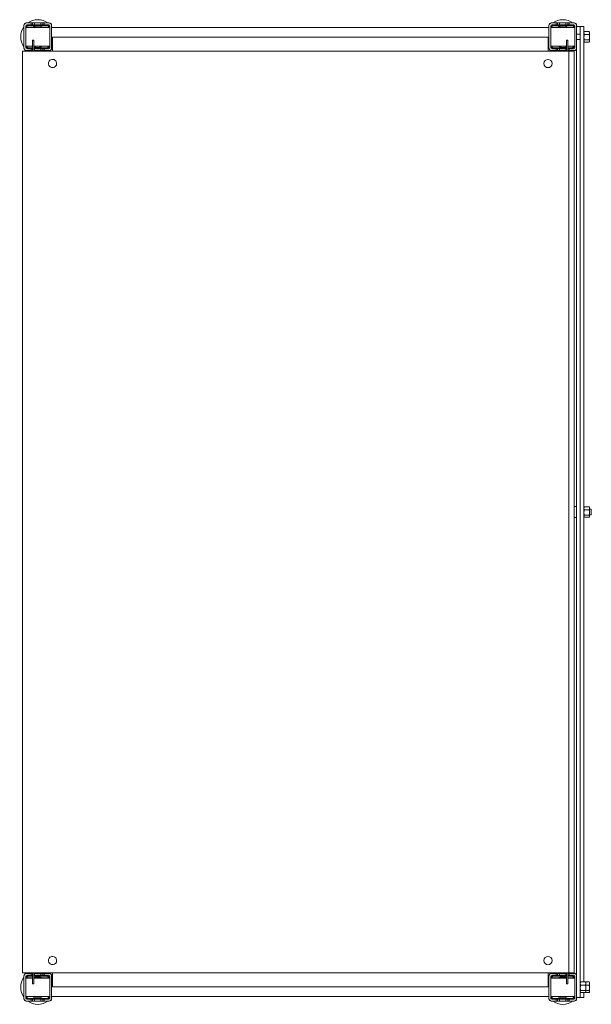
# Model space of a CAD drawing. Header units: millimetres. Extents: x -221 to 399, y -712 to 356.
import ezdxf

# ---------------------------------------------------------------- set-up
doc = ezdxf.new("R2010")
doc.units = ezdxf.units.MM

msp = doc.modelspace()

# ---------------------------------------------------------------- linework, layer by layer
at = {"color": 0, "linetype": 'Continuous', "lineweight": 0}
for p, q in [((-216.8, 349.8), (-216.8, 349.3)), ((-216.8, 349.3), (-216.8, 325.3)), ((-214.8, 349.3), (-214.8, 325.3)), ((-214.8, 347.4), (-188.8, 347.4)), ((-214.8, 347.3), (-212.8, 347.3)), ((-214.8, 347.2), (-188.8, 347.2)), ((-213.8, 352.3), (-214.3, 352.3)), ((-208.8, 352.3), (-213.8, 352.3)), ((-208.8, 350.3), (-213.8, 350.3)), ((-200.8, 347.3), (-212.8, 347.3)), ((-212.8, 347.3), (-212.8, 347.2)), ((-191.8, 349.8), (-211.8, 349.8)), ((-191.8, 349.3), (-211.8, 349.3)), ((-208.8, 350.3), (-208.8, 352.3)), ((-208.8, 352.3), (-207.4, 352.3)), ((-208.8, 350.3), (-207.4, 350.3)), ((-207.4, 352.3), (-205.3, 352.3)), ((-207.4, 352.3), (-207.4, 350.3)), ((-207.4, 350.3), (-205.3, 350.3)), ((-198.3, 352.3), (-205.3, 352.3)), ((-205.3, 352.3), (-205.3, 350.3)), ((-198.3, 350.3), (-205.3, 350.3)), ((-200.8, 347.2), (-200.8, 347.3)), ((-200.8, 347.3), (-198.8, 347.3)), ((-198.8, 347.3), (-198.8, 347.2)), ((-198.3, 350.3), (-198.3, 352.3)), ((-198.3, 352.3), (-196.2, 352.3)), ((-198.3, 350.3), (-196.2, 350.3)), ((-196.2, 352.3), (-194.8, 352.3)), ((-196.2, 352.3), (-196.2, 350.3)), ((-196.2, 350.3), (-194.8, 350.3)), ((-189.8, 352.3), (-194.8, 352.3)), ((-194.8, 352.3), (-194.8, 350.3)), ((-189.8, 350.3), (-194.8, 350.3)), ((-189.3, 352.3), (-189.8, 352.3)), ((-188.8, 325.3), (-188.8, 349.3)), ((-186.8, 349.3), (-186.8, 349.8)), ((-186.8, 325.3), (-186.8, 349.3)), ((-186.8, 347.4), (353.2, 347.4)), ((-186.8, 347.2), (353.2, 347.2)), ((353.2, 349.8), (353.2, 349.3)), ((353.2, 349.3), (353.2, 325.3)), ((355.2, 349.3), (355.2, 325.3)), ((355.2, 347.4), (381.2, 347.4)), ((355.2, 347.2), (381.2, 347.2)), ((356.2, 352.3), (355.7, 352.3)), ((361.2, 352.3), (356.2, 352.3)), ((361.2, 350.3), (356.2, 350.3)), ((378.2, 349.8), (358.2, 349.8)), ((378.2, 349.3), (358.2, 349.3)), ((361.2, 350.3), (361.2, 352.3)), ((362.6, 352.3), (361.2, 352.3)), ((361.2, 350.3), (362.6, 350.3)), ((364.7, 352.3), (362.6, 352.3)), ((362.6, 350.3), (362.6, 352.3)), ((362.6, 350.3), (364.7, 350.3)), ((371.7, 352.3), (364.7, 352.3)), ((364.7, 352.3), (364.7, 350.3)), ((371.7, 350.3), (364.7, 350.3)), ((365.2, 347.2), (365.2, 347.3)), ((365.2, 347.3), (367.2, 347.3)), ((379.2, 347.3), (367.2, 347.3)), ((367.2, 347.3), (367.2, 347.2)), ((371.7, 350.3), (371.7, 352.3)), ((373.8, 352.3), (371.7, 352.3)), ((371.7, 350.3), (373.8, 350.3)), ((375.2, 352.3), (373.8, 352.3)), ((373.8, 350.3), (373.8, 352.3)), ((373.8, 350.3), (375.2, 350.3)), ((380.2, 352.3), (375.2, 352.3)), ((375.2, 352.3), (375.2, 350.3)), ((380.2, 350.3), (375.2, 350.3)), ((379.2, 347.2), (379.2, 347.3)), ((379.2, 347.3), (381.2, 347.3)), ((380.7, 352.3), (380.2, 352.3)), ((381.2, 325.3), (381.2, 349.3)), ((383.2, 349.3), (383.2, 349.8)), ((383.2, 325.3), (383.2, 349.3)), ((387.2, 348.5), (383.2, 348.5)), ((387.2, 348.5), (387.2, 344.9)), ((391.2, 348.5), (387.2, 348.5)), ((387.2, 344.9), (387.2, 323.8)), ((391.2, 344.9), (391.2, 348.5)), ((391.2, 323.8), (391.2, 344.9)), ((391.2, 343.1), (391.7, 343.1)), ((391.2, 342.3), (391.5, 342.8)), ((396.9, 343.1), (391.7, 343.1)), ((397.3, 342.3), (397, 342.8)), ((397.3, 342.3), (397.3, 341.4)), ((-207.4, 333.6), (-205.9, 333.6)), ((-207.4, 333.6), (-207.4, 331.8)), ((-207.4, 321.8), (-207.4, 331.8)), ((-205.9, 333.6), (-205.9, 331.8)), ((-205.9, 321.8), (-205.9, 331.8)), ((-185.8, 336.8), (352.2, 336.8)), ((-185.8, 336.8), (-185.8, 321.8)), ((352.2, 321.8), (352.2, 336.8)), ((373.8, 333.6), (372.3, 333.6)), ((372.3, 331.8), (372.3, 333.6)), ((372.3, 331.8), (372.3, 321.8)), ((373.8, 331.8), (373.8, 333.6)), ((373.8, 331.8), (373.8, 321.8)), ((387.2, 340.3), (383.2, 340.3)), ((387.2, 334.3), (383.2, 334.3)), ((391.2, 332.3), (391.5, 331.9)), ((391.2, 331.6), (391.7, 331.6)), ((396.9, 339.7), (391.7, 339.7)), ((396.9, 333.9), (391.7, 333.9)), ((396.9, 331.6), (391.7, 331.6)), ((397.3, 332.3), (397, 331.9)), ((397.3, 341.4), (397.3, 336.8)), ((397.3, 336.8), (397.3, 332.8)), ((397.3, 332.8), (397.3, 332.3)), ((-218.3, 321.8), (-218.3, -678.2)), ((-215, 321.8), (-218.3, 321.8)), ((-216.8, 325.3), (-216.8, 324.8)), ((-215, 321.8), (372.7, 321.8)), ((-214.8, 327.2), (-207.4, 327.2)), ((-214.3, 322.3), (-213.8, 322.3)), ((-213.8, 324.3), (-208.8, 324.3)), ((-213.8, 322.3), (-208.8, 322.3)), ((-211.8, 325.3), (-207.4, 325.3)), ((-211.8, 324.8), (-207.4, 324.8)), ((-208.8, 322.3), (-208.8, 324.3)), ((-207.4, 324.3), (-208.8, 324.3)), ((-208.8, 322.3), (-207.4, 322.3)), ((-205.9, 327.2), (-188.8, 327.2)), ((-205.9, 325.3), (-191.8, 325.3)), ((-205.9, 324.8), (-191.8, 324.8)), ((-205.3, 324.3), (-205.9, 324.3)), ((-205.9, 322.3), (-205.3, 322.3)), ((-205.3, 324.3), (-198.3, 324.3)), ((-205.3, 324.3), (-205.3, 322.3)), ((-205.3, 322.3), (-198.3, 322.3)), ((-198.3, 322.3), (-198.3, 324.3)), ((-196.2, 324.3), (-198.3, 324.3)), ((-198.3, 322.3), (-196.2, 322.3)), ((-194.8, 324.3), (-196.2, 324.3)), ((-196.2, 324.3), (-196.2, 322.3)), ((-196.2, 322.3), (-194.8, 322.3)), ((-194.8, 324.3), (-189.8, 324.3)), ((-194.8, 324.3), (-194.8, 322.3)), ((-194.8, 322.3), (-189.8, 322.3)), ((-189.8, 322.3), (-189.3, 322.3)), ((-186.8, 327.2), (-185.8, 327.2)), ((-186.8, 324.8), (-186.8, 325.3)), ((352.2, 327.2), (353.2, 327.2)), ((353.2, 325.3), (353.2, 324.8)), ((355.2, 327.2), (372.3, 327.2)), ((355.7, 322.3), (356.2, 322.3)), ((356.2, 324.3), (361.2, 324.3)), ((356.2, 322.3), (361.2, 322.3)), ((358.2, 325.3), (372.3, 325.3)), ((358.2, 324.8), (372.3, 324.8)), ((361.2, 322.3), (361.2, 324.3)), ((362.6, 324.3), (361.2, 324.3)), ((362.6, 322.3), (361.2, 322.3)), ((364.7, 324.3), (362.6, 324.3)), ((362.6, 322.3), (362.6, 324.3)), ((364.7, 322.3), (362.6, 322.3)), ((364.7, 324.3), (371.7, 324.3)), ((364.7, 324.3), (364.7, 322.3)), ((364.7, 322.3), (371.7, 322.3)), ((371.7, 322.3), (371.7, 324.3)), ((372.3, 324.3), (371.7, 324.3)), ((372.3, 322.3), (371.7, 322.3)), ((372.7, 321.8), (374.7, 321.8)), ((373.8, 327.2), (381.2, 327.2)), ((373.8, 325.3), (378.2, 325.3)), ((373.8, 324.8), (378.2, 324.8)), ((375.2, 324.3), (373.8, 324.3)), ((375.2, 322.3), (373.8, 322.3)), ((374.7, 321.8), (374.7, -678.2)), ((380.7, 321.8), (374.7, 321.8)), ((375.2, 324.3), (380.2, 324.3)), ((375.2, 324.3), (375.2, 322.3)), ((375.2, 322.3), (380.2, 322.3)), ((380.2, 322.3), (380.7, 322.3)), ((380.7, 321.8), (380.7, -678.2)), ((383.2, 325.3), (383.2, -680.1)), ((387.2, 323.8), (387.2, -178.2)), ((391.2, 323.8), (391.2, -687.9)), ((383.2, -172.2), (380.9, -172.2)), ((387.2, -178.2), (387.2, -680.1)), ((391.2, -173.2), (391.5, -172.7)), ((396.9, -172.4), (391.7, -172.4)), ((396.9, -175.8), (391.7, -175.8)), ((397.3, -173.2), (397, -172.7)), ((397.3, -173.2), (397.3, -174.1)), ((397.3, -174.1), (397.3, -178.7)), ((399.2, -175.2), (397.3, -175.2)), ((397.3, -178.7), (397.3, -182.7)), ((399.2, -181.2), (397.3, -181.2)), ((399.2, -175.2), (399.2, -176.2)), ((399.2, -176.2), (399.2, -181.2)), ((383.2, -184.2), (380.9, -184.2)), ((391.2, -183.2), (391.5, -183.6)), ((396.9, -181.6), (391.7, -181.6)), ((396.9, -183.9), (391.7, -183.9)), ((397.3, -183.2), (397, -183.6)), ((397.3, -182.7), (397.3, -183.2)), ((-218.3, -678.2), (-215, -678.2)), ((-216.8, -681.2), (-216.8, -681.7)), ((-216.8, -681.7), (-216.8, -705.7)), ((-215, -678.2), (372.7, -678.2)), ((-214.8, -681.7), (-214.8, -705.7)), ((-213.8, -678.7), (-214.3, -678.7)), ((-208.8, -678.7), (-213.8, -678.7)), ((-208.8, -680.7), (-213.8, -680.7)), ((-207.4, -681.2), (-211.8, -681.2)), ((-207.4, -681.7), (-211.8, -681.7)), ((-208.8, -680.7), (-208.8, -678.7)), ((-208.8, -678.7), (-207.4, -678.7)), ((-208.8, -680.7), (-207.4, -680.7)), ((-207.4, -688.2), (-207.4, -678.2)), ((-205.9, -688.2), (-205.9, -678.2)), ((-205.9, -678.7), (-205.3, -678.7)), ((-205.9, -680.7), (-205.3, -680.7)), ((-191.8, -681.2), (-205.9, -681.2)), ((-191.8, -681.7), (-205.9, -681.7)), ((-198.3, -678.7), (-205.3, -678.7)), ((-205.3, -678.7), (-205.3, -680.7)), ((-198.3, -680.7), (-205.3, -680.7)), ((-198.3, -680.7), (-198.3, -678.7)), ((-198.3, -678.7), (-196.2, -678.7)), ((-198.3, -680.7), (-196.2, -680.7)), ((-196.2, -678.7), (-194.8, -678.7)), ((-196.2, -678.7), (-196.2, -680.7)), ((-196.2, -680.7), (-194.8, -680.7)), ((-189.8, -678.7), (-194.8, -678.7)), ((-194.8, -678.7), (-194.8, -680.7)), ((-189.8, -680.7), (-194.8, -680.7)), ((-189.3, -678.7), (-189.8, -678.7)), ((-188.8, -705.7), (-188.8, -681.7)), ((-186.8, -681.7), (-186.8, -681.2)), ((-186.8, -705.7), (-186.8, -681.7)), ((-185.8, -678.2), (-185.8, -693.2)), ((352.2, -693.2), (352.2, -678.2)), ((353.2, -681.2), (353.2, -681.7)), ((353.2, -681.7), (353.2, -705.7)), ((355.2, -681.7), (355.2, -705.7)), ((356.2, -678.7), (355.7, -678.7)), ((361.2, -678.7), (356.2, -678.7)), ((361.2, -680.7), (356.2, -680.7)), ((372.3, -681.2), (358.2, -681.2)), ((372.3, -681.7), (358.2, -681.7)), ((361.2, -680.7), (361.2, -678.7)), ((362.6, -678.7), (361.2, -678.7)), ((361.2, -680.7), (362.6, -680.7)), ((364.7, -678.7), (362.6, -678.7)), ((362.6, -680.7), (362.6, -678.7)), ((362.6, -680.7), (364.7, -680.7)), ((371.7, -678.7), (364.7, -678.7)), ((364.7, -678.7), (364.7, -680.7)), ((371.7, -680.7), (364.7, -680.7)), ((371.7, -680.7), (371.7, -678.7)), ((372.3, -678.7), (371.7, -678.7)), ((371.7, -680.7), (372.3, -680.7)), ((372.3, -678.2), (372.3, -688.2)), ((374.7, -678.2), (372.7, -678.2)), ((373.8, -678.2), (373.8, -688.2)), ((375.2, -678.7), (373.8, -678.7)), ((373.8, -680.7), (375.2, -680.7)), ((378.2, -681.2), (373.8, -681.2)), ((378.2, -681.7), (373.8, -681.7)), ((374.7, -678.2), (380.7, -678.2)), ((380.2, -678.7), (375.2, -678.7)), ((375.2, -678.7), (375.2, -680.7)), ((380.2, -680.7), (375.2, -680.7)), ((380.7, -678.7), (380.2, -678.7)), ((381.2, -705.7), (381.2, -681.7)), ((383.2, -680.1), (383.2, -681.7)), ((383.2, -705.7), (383.2, -681.7)), ((387.2, -701.3), (387.2, -680.1)), ((-214.8, -683.6), (-207.4, -683.6)), ((-214.8, -683.7), (-212.8, -683.7)), ((-214.8, -683.8), (-207.4, -683.8)), ((-207.4, -683.7), (-212.8, -683.7)), ((-212.8, -683.7), (-212.8, -683.8)), ((-207.4, -688.2), (-207.4, -690)), ((-207.4, -690), (-205.9, -690)), ((-205.9, -683.6), (-188.8, -683.6)), ((-200.8, -683.7), (-205.9, -683.7)), ((-205.9, -683.8), (-188.8, -683.8)), ((-205.9, -688.2), (-205.9, -690)), ((-200.8, -683.8), (-200.8, -683.7)), ((-200.8, -683.7), (-198.8, -683.7)), ((-198.8, -683.7), (-198.8, -683.8)), ((-186.8, -683.6), (-185.8, -683.6)), ((-186.8, -683.8), (-185.8, -683.8)), ((352.2, -693.2), (-185.8, -693.2)), ((352.2, -683.6), (353.2, -683.6)), ((352.2, -683.8), (353.2, -683.8)), ((355.2, -683.6), (372.3, -683.6)), ((355.2, -683.8), (372.3, -683.8)), ((365.2, -683.8), (365.2, -683.7)), ((365.2, -683.7), (367.2, -683.7)), ((372.3, -683.7), (367.2, -683.7)), ((367.2, -683.7), (367.2, -683.8)), ((372.3, -690), (372.3, -688.2)), ((373.8, -690), (372.3, -690)), ((373.8, -683.6), (381.2, -683.6)), ((379.2, -683.7), (373.8, -683.7)), ((373.8, -683.8), (381.2, -683.8)), ((373.8, -690), (373.8, -688.2)), ((379.2, -683.8), (379.2, -683.7)), ((379.2, -683.7), (381.2, -683.7)), ((387.2, -688.7), (387.5, -688.2)), ((392.9, -687.9), (387.7, -687.9)), ((392.9, -691.3), (387.7, -691.3)), ((396.9, -687.9), (392.9, -687.9)), ((393.3, -688.7), (393, -688.2)), ((393.3, -688.7), (393.3, -689.6)), ((393.3, -689.6), (393.3, -694.2)), ((396.9, -691.3), (393.3, -691.3)), ((397.3, -688.7), (397, -688.2)), ((397.3, -688.7), (397.3, -689.6)), ((397.3, -689.6), (397.3, -694.2)), ((-214.8, -703.8), (-188.8, -703.8)), ((-186.8, -703.8), (353.2, -703.8)), ((355.2, -703.8), (381.2, -703.8)), ((387.2, -704.9), (383.2, -704.9)), ((387.2, -698.7), (387.5, -699.1)), ((387.2, -704.9), (387.2, -701.3)), ((391.2, -704.9), (387.2, -704.9)), ((392.9, -697.1), (387.7, -697.1)), ((392.9, -699.4), (387.7, -699.4)), ((391.2, -699.4), (391.2, -699.6)), ((391.2, -704.9), (391.2, -699.6)), ((396.9, -699.4), (392.9, -699.4)), ((393.3, -698.7), (393, -699.1)), ((393.3, -694.2), (393.3, -698.2)), ((396.9, -697.1), (393.3, -697.1)), ((393.3, -698.2), (393.3, -698.7)), ((397.3, -698.7), (397, -699.1)), ((397.3, -694.2), (397.3, -698.2)), ((397.3, -698.2), (397.3, -698.7)), ((-216.8, -705.7), (-216.8, -706.2)), ((-214.3, -708.7), (-213.8, -708.7)), ((-213.8, -706.7), (-208.8, -706.7)), ((-213.8, -708.7), (-208.8, -708.7)), ((-211.8, -705.7), (-191.8, -705.7)), ((-211.8, -706.2), (-191.8, -706.2)), ((-208.8, -708.7), (-208.8, -706.7)), ((-207.4, -706.7), (-208.8, -706.7)), ((-208.8, -708.7), (-207.4, -708.7)), ((-205.3, -706.7), (-207.4, -706.7)), ((-207.4, -706.7), (-207.4, -708.7)), ((-207.4, -708.7), (-205.3, -708.7)), ((-205.3, -706.7), (-198.3, -706.7)), ((-205.3, -706.7), (-205.3, -708.7)), ((-205.3, -708.7), (-198.3, -708.7)), ((-198.3, -708.7), (-198.3, -706.7)), ((-196.2, -706.7), (-198.3, -706.7)), ((-198.3, -708.7), (-196.2, -708.7)), ((-194.8, -706.7), (-196.2, -706.7)), ((-196.2, -706.7), (-196.2, -708.7)), ((-196.2, -708.7), (-194.8, -708.7)), ((-194.8, -706.7), (-189.8, -706.7)), ((-194.8, -706.7), (-194.8, -708.7)), ((-194.8, -708.7), (-189.8, -708.7)), ((-189.8, -708.7), (-189.3, -708.7)), ((-186.8, -706.2), (-186.8, -705.7)), ((353.2, -705.7), (353.2, -706.2)), ((355.7, -708.7), (356.2, -708.7)), ((356.2, -706.7), (361.2, -706.7)), ((356.2, -708.7), (361.2, -708.7)), ((358.2, -705.7), (378.2, -705.7)), ((358.2, -706.2), (378.2, -706.2)), ((361.2, -708.7), (361.2, -706.7)), ((362.6, -706.7), (361.2, -706.7)), ((362.6, -708.7), (361.2, -708.7)), ((364.7, -706.7), (362.6, -706.7)), ((362.6, -708.7), (362.6, -706.7)), ((364.7, -708.7), (362.6, -708.7)), ((364.7, -706.7), (371.7, -706.7)), ((364.7, -706.7), (364.7, -708.7)), ((364.7, -708.7), (371.7, -708.7)), ((371.7, -708.7), (371.7, -706.7)), ((373.8, -706.7), (371.7, -706.7)), ((373.8, -708.7), (371.7, -708.7)), ((375.2, -706.7), (373.8, -706.7)), ((373.8, -708.7), (373.8, -706.7)), ((375.2, -708.7), (373.8, -708.7)), ((375.2, -706.7), (380.2, -706.7)), ((375.2, -706.7), (375.2, -708.7)), ((375.2, -708.7), (380.2, -708.7)), ((380.2, -708.7), (380.7, -708.7)), ((383.2, -706.2), (383.2, -705.7))]:
    msp.add_line(p, q, dxfattribs=at)
at = {"color": 0, "linetype": 'Continuous', "lineweight": 0, "extrusion": (0, 0, -1)}
for centre, radius, start, end in [((201.8, 337.3), 18.5, 54.1752, 90), ((201.8, 337.3), 18.5, 90, 125.8248), ((-368.2, 337.3), 18.5, 54.1752, 90), ((-368.2, 337.3), 18.5, 90, 125.8248), ((201.8, 337.3), 18.5, 324.1752, 35.8248), ((201.8, 337.3), 18.5, 144.1752, 146.9107), ((-368.2, 337.3), 18.5, 33.0893, 35.8248), ((201.8, 337.3), 18.5, 303.0875, 305.8248), ((201.8, 337.3), 18.5, 234.1752, 236.9125), ((201.8, 337.3), 18.5, 213.0893, 215.8248), ((-368.2, 337.3), 18.5, 324.1752, 326.9107), ((-368.2, 337.3), 18.5, 303.0875, 305.8248), ((-368.2, 337.3), 18.5, 234.1752, 236.9125), ((-380.9, -172.7), 0.54, 71.5311, 90), ((-380.9, -183.6), 0.54, 270, 288.4689), ((201.8, -693.7), 18.5, 324.1752, 35.8248), ((201.8, -693.7), 18.5, 54.1752, 56.9125), ((201.8, -693.7), 18.5, 123.0875, 125.8248), ((201.8, -693.7), 18.5, 144.1752, 146.9107), ((-368.2, -693.7), 18.5, 33.0893, 35.8248), ((-368.2, -693.7), 18.5, 54.1752, 56.9125), ((-368.2, -693.7), 18.5, 123.0875, 125.8248), ((201.8, -693.7), 18.5, 213.0893, 215.8248), ((-368.2, -693.7), 18.5, 324.1752, 326.9107), ((201.8, -693.7), 18.5, 270, 305.8248), ((201.8, -693.7), 18.5, 234.1752, 270), ((-368.2, -693.7), 18.5, 270, 305.8248), ((-368.2, -693.7), 18.5, 234.1752, 270)]:
    msp.add_arc(centre, radius, start, end, dxfattribs=at)
at = {"color": 0, "linetype": 'Continuous', "lineweight": 0}
for centre, radius, start, end in [((-214.3, 349.8), 2.5, 90, 180), ((-213.8, 349.3), 3, 90, 180), ((-213.8, 349.3), 1, 90, 180), ((-211.8, 347.3), 2.5, 90, 177.7076), ((-211.8, 347.3), 1.99, 90, 177.1251), ((-201.8, 337.3), 11.5, 90, 118.5667), ((-201.8, 337.3), 11.5, 61.4333, 90), ((-191.8, 347.3), 2.5, 2.2924, 90), ((-191.8, 347.3), 1.99, 2.8749, 90), ((-189.8, 349.3), 3, 0, 90), ((-189.8, 349.3), 1, 0, 90), ((-189.3, 349.8), 2.5, 0, 90), ((356.2, 349.3), 3, 90, 180), ((355.7, 349.8), 2.5, 90, 180), ((356.2, 349.3), 1, 90, 180), ((358.2, 347.3), 2.5, 90, 177.7076), ((358.2, 347.3), 1.99, 90, 177.1251), ((368.2, 337.3), 11.5, 90, 118.5667), ((368.2, 337.3), 11.5, 61.4333, 90), ((378.2, 347.3), 2.5, 2.2924, 90), ((378.2, 347.3), 1.99, 2.8749, 90), ((380.2, 349.3), 3, 0, 90), ((380.2, 349.3), 1, 0, 90), ((380.7, 349.8), 2.5, 0, 90), ((-213.8, 325.3), 3, 180, 270), ((-214.3, 324.8), 2.5, 180, 270), ((-213.8, 325.3), 1, 180, 270), ((-211.8, 327.3), 2.5, 182.2924, 270), ((-211.8, 327.3), 1.99, 182.8749, 270), ((-201.8, 337.3), 11.5, 249.1133, 270), ((-201.8, 337.3), 11.5, 270, 298.5667), ((-191.8, 327.3), 2.5, 270, 357.7076), ((-191.8, 327.3), 1.99, 270, 357.1251), ((-189.8, 325.3), 1, 270, 0), ((-189.8, 325.3), 3, 270, 0), ((-189.3, 324.8), 2.5, 270, 0), ((356.2, 325.3), 3, 180, 270), ((355.7, 324.8), 2.5, 180, 270), ((356.2, 325.3), 1, 180, 270), ((358.2, 327.3), 2.5, 182.2924, 270), ((358.2, 327.3), 1.99, 182.8749, 270), ((368.2, 337.3), 11.5, 241.4333, 270), ((368.2, 337.3), 11.5, 270, 290.9257), ((378.2, 327.3), 2.5, 270, 357.7076), ((378.2, 327.3), 1.99, 270, 357.1251), ((380.2, 325.3), 1, 270, 0), ((380.2, 325.3), 3, 270, 0), ((380.7, 324.8), 2.5, 270, 0), ((-185.8, 308.3), 4.5, 143.5876, 323.5876), ((-185.8, 308.3), 4.5, 323.5876, 143.5876), ((352.2, 308.3), 4.5, 0, 180), ((352.2, 308.3), 4.5, 180, 0), ((-185.8, -664.7), 4.5, 143.5876, 323.5876), ((-185.8, -664.7), 4.5, 323.5876, 143.5876), ((352.2, -664.7), 4.5, 0, 180), ((352.2, -664.7), 4.5, 180, 0), ((-214.3, -681.2), 2.5, 90, 180), ((-213.8, -681.7), 3, 90, 180), ((-213.8, -681.7), 1, 90, 180), ((-211.8, -683.7), 2.5, 90, 177.7076), ((-211.8, -683.7), 1.99, 90, 177.1251), ((-201.8, -693.7), 11.5, 90, 110.8867), ((-201.8, -693.7), 11.5, 61.4333, 90), ((-191.8, -683.7), 2.5, 2.2924, 90), ((-191.8, -683.7), 1.99, 2.8749, 90), ((-189.8, -681.7), 3, 0, 90), ((-189.8, -681.7), 1, 0, 90), ((-189.3, -681.2), 2.5, 0, 90), ((356.2, -681.7), 3, 90, 180), ((355.7, -681.2), 2.5, 90, 180), ((356.2, -681.7), 1, 90, 180), ((358.2, -683.7), 2.5, 90, 177.7076), ((358.2, -683.7), 1.99, 90, 177.1251), ((368.2, -693.7), 11.5, 90, 118.5667), ((368.2, -693.7), 11.5, 69.0743, 90), ((378.2, -683.7), 2.5, 2.2924, 90), ((378.2, -683.7), 1.99, 2.8749, 90), ((380.2, -681.7), 3, 0, 90), ((380.2, -681.7), 1, 0, 90), ((380.7, -681.2), 2.5, 0, 90), ((-211.8, -703.7), 2.5, 182.2924, 270), ((-211.8, -703.7), 1.99, 182.8749, 270), ((-201.8, -693.7), 11.5, 241.4333, 270), ((-201.8, -693.7), 11.5, 270, 298.5667), ((-191.8, -703.7), 2.5, 270, 357.7076), ((-191.8, -703.7), 1.99, 270, 357.1251), ((358.2, -703.7), 2.5, 182.2924, 270), ((358.2, -703.7), 1.99, 182.8749, 270), ((368.2, -693.7), 11.5, 241.4333, 270), ((368.2, -693.7), 11.5, 270, 298.5667), ((378.2, -703.7), 2.5, 270, 357.7076), ((378.2, -703.7), 1.99, 270, 357.1251), ((-213.8, -705.7), 3, 180, 270), ((-214.3, -706.2), 2.5, 180, 270), ((-213.8, -705.7), 1, 180, 270), ((-189.8, -705.7), 1, 270, 0), ((-189.8, -705.7), 3, 270, 0), ((-189.3, -706.2), 2.5, 270, 0), ((356.2, -705.7), 3, 180, 270), ((355.7, -706.2), 2.5, 180, 270), ((356.2, -705.7), 1, 180, 270), ((380.2, -705.7), 1, 270, 0), ((380.2, -705.7), 3, 270, 0), ((380.7, -706.2), 2.5, 270, 0)]:
    msp.add_arc(centre, radius, start, end, dxfattribs=at)
for points, weights in [([(391.7, 343.1), (391.2, 342.2), (391.2, 341.4)], [2.06966679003, 2.22975607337, 2.22975607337]), ([(391.5, 342.8), (391.6, 342.9), (391.7, 343.1)], [2.13024332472, 2.10353830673, 2.06966679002]), ([(397, 342.8), (397, 342.9), (396.9, 343.1)], [2.13024332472, 2.10353830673, 2.06966679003]), ([(396.9, 343.1), (397.3, 342.2), (397.3, 341.4)], [2.06966679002, 2.22975607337, 2.22975607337]), ([(391.2, 341.4), (391.2, 340.6), (391.7, 339.7)], [2.22975607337, 2.22975607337, 2.06966679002]), ([(391.2, 336.8), (391.2, 338.1), (391.7, 339.7)], [2.22975607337, 2.22975607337, 2.06966679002]), ([(391.7, 333.9), (391.2, 335.5), (391.2, 336.8)], [2.06966679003, 2.22975607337, 2.22975607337]), ([(391.7, 333.9), (391.2, 333.3), (391.2, 332.8)], [2.06966679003, 2.22975607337, 2.22975607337]), ([(391.2, 332.8), (391.2, 332.2), (391.7, 331.6)], [2.22975607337, 2.22975607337, 2.06966679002]), ([(397.3, 341.4), (397.3, 340.6), (396.9, 339.7)], [2.22975607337, 2.22975607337, 2.06966679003]), ([(397.3, 336.8), (397.3, 338.1), (396.9, 339.7)], [2.22975607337, 2.22975607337, 2.06966679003]), ([(396.9, 333.9), (397.3, 335.5), (397.3, 336.8)], [2.06966679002, 2.22975607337, 2.22975607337]), ([(396.9, 333.9), (397.3, 333.3), (397.3, 332.8)], [2.06966679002, 2.22975607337, 2.22975607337]), ([(397.3, 332.8), (397.3, 332.2), (396.9, 331.6)], [2.22975607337, 2.22975607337, 2.06966679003]), ([(391.7, -172.4), (391.2, -173.3), (391.2, -174.1)], [2.06966679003, 2.22975607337, 2.22975607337]), ([(391.2, -174.1), (391.2, -174.9), (391.7, -175.8)], [2.22975607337, 2.22975607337, 2.06966679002]), ([(391.2, -178.7), (391.2, -177.4), (391.7, -175.8)], [2.22975607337, 2.22975607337, 2.06966679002]), ([(391.7, -181.6), (391.2, -180), (391.2, -178.7)], [2.06966679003, 2.22975607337, 2.22975607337]), ([(391.5, -172.7), (391.6, -172.6), (391.7, -172.4)], [2.13024332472, 2.10353830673, 2.06966679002]), ([(397, -172.7), (397, -172.6), (396.9, -172.4)], [2.13024332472, 2.10353830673, 2.06966679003]), ([(396.9, -172.4), (397.3, -173.3), (397.3, -174.1)], [2.06966679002, 2.22975607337, 2.22975607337]), ([(397.3, -174.1), (397.3, -174.9), (396.9, -175.8)], [2.22975607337, 2.22975607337, 2.06966679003]), ([(397.3, -178.7), (397.3, -177.4), (396.9, -175.8)], [2.22975607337, 2.22975607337, 2.06966679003]), ([(396.9, -181.6), (397.3, -180), (397.3, -178.7)], [2.06966679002, 2.22975607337, 2.22975607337]), ([(391.7, -181.6), (391.2, -182.2), (391.2, -182.7)], [2.06966679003, 2.22975607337, 2.22975607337]), ([(391.2, -182.7), (391.2, -183.3), (391.7, -183.9)], [2.22975607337, 2.22975607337, 2.06966679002]), ([(396.9, -181.6), (397.3, -182.2), (397.3, -182.7)], [2.06966679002, 2.22975607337, 2.22975607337]), ([(397.3, -182.7), (397.3, -183.3), (396.9, -183.9)], [2.22975607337, 2.22975607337, 2.06966679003]), ([(387.7, -687.9), (387.2, -688.8), (387.2, -689.6)], [2.06966679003, 2.22975607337, 2.22975607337]), ([(387.2, -689.6), (387.2, -690.4), (387.7, -691.3)], [2.22975607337, 2.22975607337, 2.06966679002]), ([(387.2, -694.2), (387.2, -692.9), (387.7, -691.3)], [2.22975607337, 2.22975607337, 2.06966679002]), ([(387.5, -688.2), (387.6, -688.1), (387.7, -687.9)], [2.13024332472, 2.10353830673, 2.06966679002]), ([(393, -688.2), (393, -688.1), (392.9, -687.9)], [2.13024332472, 2.10353830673, 2.06966679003]), ([(392.9, -687.9), (393.3, -688.8), (393.3, -689.6)], [2.06966679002, 2.22975607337, 2.22975607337]), ([(393.3, -689.6), (393.3, -690.4), (392.9, -691.3)], [2.22975607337, 2.22975607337, 2.06966679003]), ([(393.3, -694.2), (393.3, -692.9), (392.9, -691.3)], [2.22975607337, 2.22975607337, 2.06966679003]), ([(397, -688.2), (397, -688.1), (396.9, -687.9)], [2.13024332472, 2.10353830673, 2.06966679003]), ([(396.9, -687.9), (397.3, -688.8), (397.3, -689.6)], [2.06966679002, 2.22975607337, 2.22975607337]), ([(397.3, -689.6), (397.3, -690.4), (396.9, -691.3)], [2.22975607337, 2.22975607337, 2.06966679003]), ([(397.3, -694.2), (397.3, -692.9), (396.9, -691.3)], [2.22975607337, 2.22975607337, 2.06966679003]), ([(387.7, -697.1), (387.2, -695.5), (387.2, -694.2)], [2.06966679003, 2.22975607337, 2.22975607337]), ([(387.7, -697.1), (387.2, -697.7), (387.2, -698.2)], [2.06966679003, 2.22975607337, 2.22975607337]), ([(387.2, -698.2), (387.2, -698.8), (387.7, -699.4)], [2.22975607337, 2.22975607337, 2.06966679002]), ([(392.9, -697.1), (393.3, -695.5), (393.3, -694.2)], [2.06966679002, 2.22975607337, 2.22975607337]), ([(392.9, -697.1), (393.3, -697.7), (393.3, -698.2)], [2.06966679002, 2.22975607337, 2.22975607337]), ([(393.3, -698.2), (393.3, -698.8), (392.9, -699.4)], [2.22975607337, 2.22975607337, 2.06966679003]), ([(396.9, -697.1), (397.3, -695.5), (397.3, -694.2)], [2.06966679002, 2.22975607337, 2.22975607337]), ([(396.9, -697.1), (397.3, -697.7), (397.3, -698.2)], [2.06966679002, 2.22975607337, 2.22975607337]), ([(397.3, -698.2), (397.3, -698.8), (396.9, -699.4)], [2.22975607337, 2.22975607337, 2.06966679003])]:
    msp.add_rational_spline(points, weights, degree=2, dxfattribs=at)

doc.saveas('drawing.dxf')
